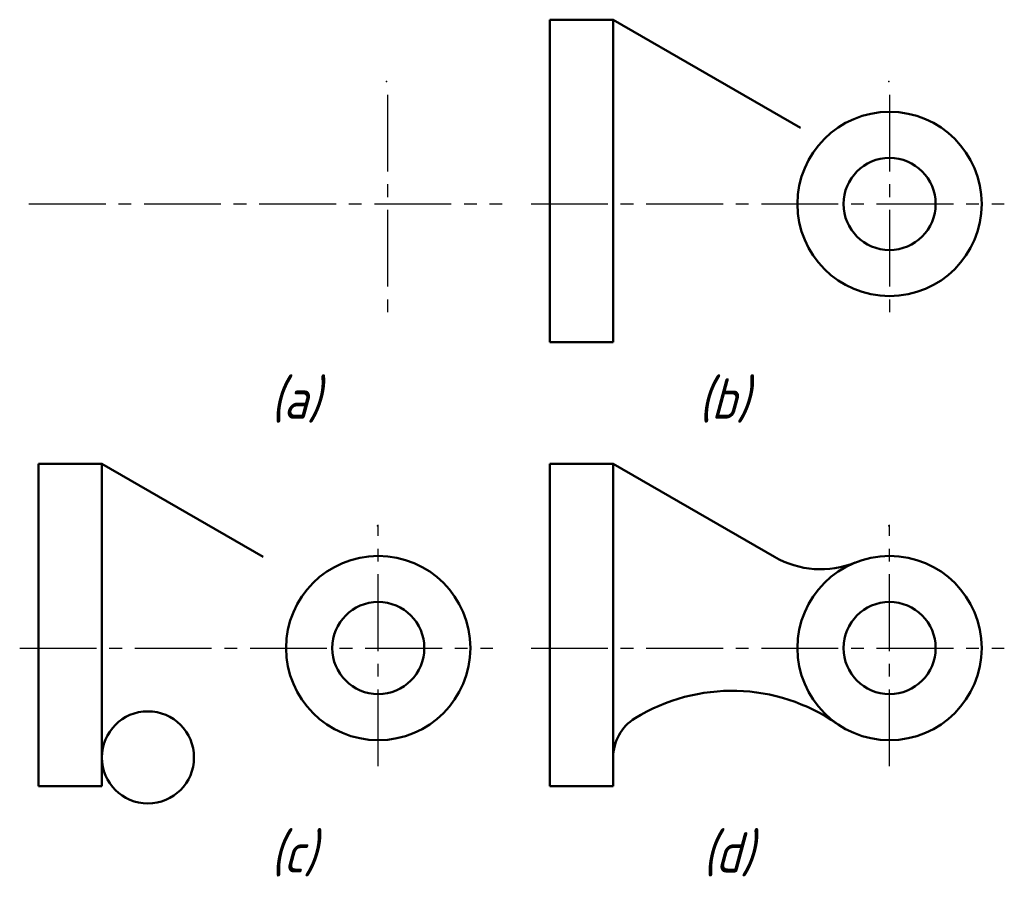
# Model space of a CAD drawing. Header units: millimetres. Extents: x 79 to 250, y 66 to 216.
import ezdxf

# ---------------------------------------------------------------- set-up
doc = ezdxf.new("R2010")
doc.units = ezdxf.units.MM
doc.header["$LTSCALE"] = 0.7
doc.linetypes.add('CENTER2', pattern=[28.575, 19.05, -3.175, 3.175, -3.175])
doc.layers.add('点画线层', color=7, linetype='CENTER2')
doc.layers.add('粗实线层', color=7, linetype='Continuous', lineweight=50)
doc.styles.add('工程斜体', font='gbeitc.shx', dxfattribs={"bigfont": 'gbcbig.shx'})

msp = doc.modelspace()

# ---------------------------------------------------------------- linework, layer by layer
for p in [(142.74, 205.7), (229.95, 205.7), (141.14, 128.57), (229.95, 128.57)]:
    msp.add_point(p)
at = {"layer": '点画线层'}
for p, q in [((142.89, 203.42), (142.89, 164.35)), ((230.09, 203.42), (230.09, 164.35)), ((80.62, 184.44), (162.81, 184.44)), ((167.83, 184.44), (250.02, 184.44)), ((79.02, 107.32), (161.21, 107.32)), ((167.83, 107.32), (250.02, 107.32))]:
    msp.add_line(p, q, dxfattribs=at)
at = {"layer": '点画线层', "color": 7}
for p, q in [((141.29, 86.79), (141.29, 128.73)), ((230.09, 86.79), (230.09, 128.73))]:
    msp.add_line(p, q, dxfattribs=at)
at = {"layer": '粗实线层'}
for p, q in [((171.09, 216.44), (171.09, 160.44)), ((171.09, 216.44), (182.09, 216.44)), ((182.09, 216.44), (182.09, 160.44)), ((182.09, 216.44), (214.65, 197.65)), ((171.09, 160.44), (182.09, 160.44)), ((82.29, 139.32), (93.29, 139.32)), ((82.29, 139.32), (82.29, 83.32)), ((93.29, 139.32), (93.29, 83.32)), ((93.29, 139.32), (121.31, 123.14)), ((171.09, 139.32), (182.09, 139.32)), ((171.09, 139.32), (171.09, 83.32)), ((182.09, 139.32), (182.09, 83.32)), ((182.09, 139.32), (210.12, 123.14)), ((82.29, 83.32), (93.29, 83.32)), ((171.09, 83.32), (182.09, 83.32))]:
    msp.add_line(p, q, dxfattribs=at)
for centre, radius in [((230.09, 184.44), 16), ((230.09, 184.44), 8), ((141.29, 107.32), 16), ((230.09, 107.32), 16), ((141.29, 107.32), 8), ((230.09, 107.32), 8)]:
    msp.add_circle(centre, radius, dxfattribs=at)
at = {"layer": '粗实线层', "color": 7}
msp.add_circle((101.29, 88.32), 8, dxfattribs=at)
at = {"layer": '粗实线层'}
for centre, radius, start, end in [((218.12, 137), 16, 240, 291.9735), ((202.7, 67.9), 32, 55.2086, 121.7009), ((190.09, 88.32), 8, 121.7009, 180)]:
    msp.add_arc(centre, radius, start, end, dxfattribs=at)

# ---------------------------------------------------------------- texts
at = {"layer": '点画线层', "color": 7, "style": '工程斜体'}
for s, p in [('(a)', (122.58, 147.14)), ('(b)', (196.88, 147.14)), ('(c)', (122.58, 68.33)), ('(d)', (197.61, 68.33))]:
    msp.add_text(s, height=7, dxfattribs=at).set_placement(p)

doc.saveas('drawing.dxf')
